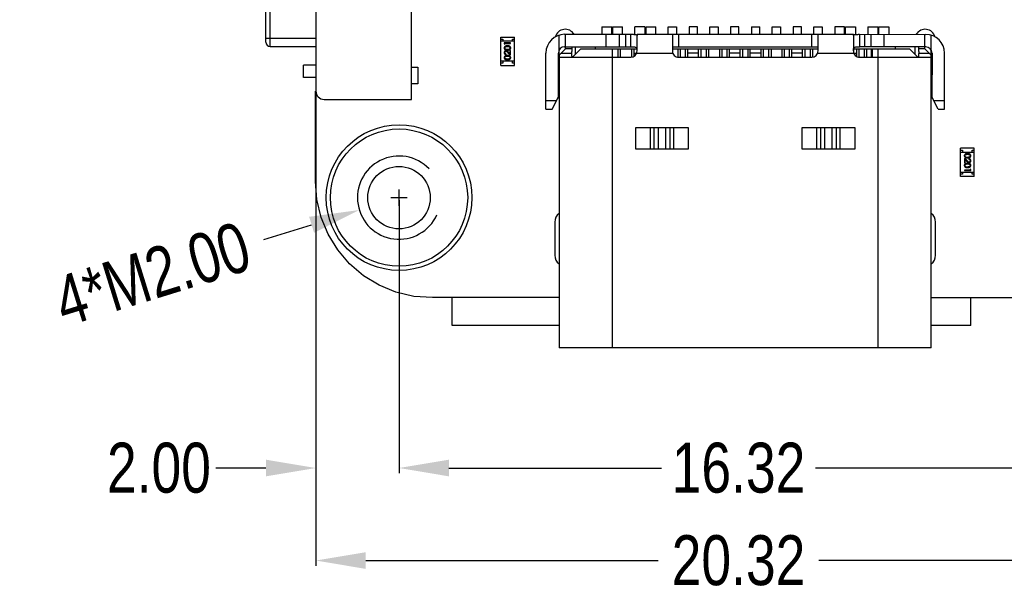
# Model space of a CAD drawing. Header units: inches. Extents: x -13 to 119, y -33 to 44.
# Tile 6 of 40: x 81 to 104, y -18 to -4. Entities that reach past the tile are written whole.
import ezdxf

# ---------------------------------------------------------------- set-up
doc = ezdxf.new("R2010")
doc.units = ezdxf.units.IN
doc.header["$LTSCALE"] = 1.21
doc.header["$MEASUREMENT"] = 0
doc.header["$PDMODE"] = 3
doc.header["$PDSIZE"] = 0.3125
doc.layers.get('0').update_dxf_attribs({"linetype": 'CONTINUOUS'})
doc.layers.get('Defpoints').update_dxf_attribs({"linetype": 'CONTINUOUS'})
doc.layers.add('DIM', color=3, linetype='CONTINUOUS')
doc.styles.get("Standard").update_dxf_attribs({"font": 'txt', "width": 0.8})
doc.dimstyles.get("Standard").update_dxf_attribs({"dimtxt": 0.15625, "dimasz": 0.1875, "dimexe": 0.125, "dimexo": 0.0625, "dimgap": 0.09, "dimtad": 0, "dimtih": 1, "dimtoh": 1, "dimzin": 4, "dimdsep": 46, "dimtxsty": 'Standard', "dimblk": '_FILLED', "dimblk1": '_FILLED', "dimblk2": '_FILLED', "dimcen": 0.09, "dimazin": 1, "dimtp": 0.01, "dimtm": 0.01, "dimtfac": 1, "dimtofl": 0, "dimtmove": 0, "dimatfit": 3, "dimldrblk": '_FILLED', "dimfxl": 1, "dimtolj": 1, "dimtzin": 4, "dimarcsym": 0})

# ---------------------------------------------------------------- blocks, each defined once
blk = doc.blocks.new('_FILLED')
at = {"color": 0, "linetype": 'ByBlock'}
blk.add_solid([(0, 0), (-1, 0.167), (-1, -0.167)], dxfattribs=at)
blk = doc.blocks.new('*D25')
at = {"layer": 'Defpoints', "color": 0}
for p in [(89.682, -8.532), (106.002, -8.532), (89.682, -15.027)]:
    blk.add_point(p, dxfattribs=at)
at = {"layer": 'DIM', "color": 0, "lineweight": -2}
for p, q in [((89.682, -8.595), (89.682, -15.152)), ((106.002, -8.595), (106.002, -15.152)), ((90.882, -15.027), (95.992, -15.027)), ((104.802, -15.027), (99.692, -15.027))]:
    blk.add_line(p, q, dxfattribs=at)
at = {"layer": 'DIM', "color": 0, "lineweight": -2, "xscale": 1.2, "yscale": 1.2, "zscale": 1.2, "rotation": 180}
blk.add_blockref('_FILLED', (89.682, -15.027), dxfattribs=at)
at = {"layer": 'DIM', "color": 0, "lineweight": -2, "xscale": 1.2, "yscale": 1.2, "zscale": 1.2}
blk.add_blockref('_FILLED', (106.002, -15.027), dxfattribs=at)
at = {"layer": 'DIM', "color": 0, "insert": (97.842, -15.027), "char_height": 1.2, "attachment_point": 5}
blk.add_mtext('\\A1;16.32', dxfattribs=at)
blk = doc.blocks.new('*D26')
at = {"layer": 'Defpoints', "color": 0}
for p in [(87.682, 22.649), (108.002, -8.147), (108.002, -17.25)]:
    blk.add_point(p, dxfattribs=at)
at = {"layer": 'DIM', "color": 0, "lineweight": -2}
for p, q in [((87.682, 22.586), (87.682, -17.375)), ((108.002, -8.21), (108.002, -17.375)), ((88.882, -17.25), (95.912, -17.25)), ((106.802, -17.25), (99.772, -17.25))]:
    blk.add_line(p, q, dxfattribs=at)
at = {"layer": 'DIM', "color": 0, "lineweight": -2, "xscale": 1.2, "yscale": 1.2, "zscale": 1.2, "rotation": 180}
blk.add_blockref('_FILLED', (87.682, -17.25), dxfattribs=at)
at = {"layer": 'DIM', "color": 0, "lineweight": -2, "xscale": 1.2, "yscale": 1.2, "zscale": 1.2}
blk.add_blockref('_FILLED', (108.002, -17.25), dxfattribs=at)
at = {"layer": 'DIM', "color": 0, "insert": (97.842, -17.25), "char_height": 1.2, "attachment_point": 5}
blk.add_mtext('\\A1;20.32', dxfattribs=at)
blk = doc.blocks.new('*D33')
at = {"layer": 'Defpoints', "color": 0}
for p in [(89.682, -8.532), (87.682, -15.027), (87.682, -15.027)]:
    blk.add_point(p, dxfattribs=at)
at = {"layer": 'DIM', "color": 0, "lineweight": -2}
for p, q in [((89.682, -8.595), (89.682, -15.152)), ((86.482, -15.027), (85.282, -15.027)), ((87.682, -15.09), (87.682, -15.152)), ((90.882, -15.027), (92.082, -15.027))]:
    blk.add_line(p, q, dxfattribs=at)
at = {"layer": 'DIM', "color": 0, "lineweight": -2, "xscale": 1.2, "yscale": 1.2, "zscale": 1.2}
blk.add_blockref('_FILLED', (87.682, -15.027), dxfattribs=at)
at = {"layer": 'DIM', "color": 0, "lineweight": -2, "xscale": 1.2, "yscale": 1.2, "zscale": 1.2, "rotation": 180}
blk.add_blockref('_FILLED', (89.682, -15.027), dxfattribs=at)
at = {"layer": 'DIM', "color": 0, "insert": (83.912, -15.027), "char_height": 1.2, "attachment_point": 5}
blk.add_mtext('\\A1;2.00', dxfattribs=at)
blk = doc.blocks.new('*D39')
at = {"layer": 'Defpoints', "color": 0}
for p in [(90.638, -8.235), (88.727, -8.828)]:
    blk.add_point(p, dxfattribs=at)
at = {"layer": 'DIM', "color": 0, "lineweight": -2}
for p, q in [((89.682, -8.729), (89.682, -8.333)), ((89.484, -8.531), (89.88, -8.531)), ((86.435, -9.538), (87.581, -9.183))]:
    blk.add_line(p, q, dxfattribs=at)
at = {"layer": 'DIM', "color": 0, "lineweight": -2, "xscale": 1.2, "yscale": 1.2, "zscale": 1.2, "rotation": 17.21939374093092}
blk.add_blockref('_FILLED', (88.727, -8.828), dxfattribs=at)
at = {"layer": 'DIM', "color": 0, "insert": (83.751, -10.37), "char_height": 1.2, "attachment_point": 5, "rotation": 17.2194}
blk.add_mtext('\\A1;4*M2.00', dxfattribs=at)

msp = doc.modelspace()

# ---------------------------------------------------------------- linework, layer by layer
at = {"color": 7, "linetype": 'Continuous'}
for p, q in [((89.983, -6.171), (89.983, -1.621)), ((87.683, -1.821), (87.683, -5.971)), ((86.483, -4.796), (86.483, -2.996)), ((86.583, -4.896), (86.583, -2.896)), ((94.553, -4.429), (94.793, -4.429)), ((94.553, -4.429), (94.553, -4.607)), ((94.793, -4.607), (94.793, -4.429)), ((94.813, -4.429), (95.053, -4.429)), ((94.813, -4.429), (94.813, -4.607)), ((95.053, -4.607), (95.053, -4.429)), ((95.593, -4.429), (95.353, -4.429)), ((95.353, -4.607), (95.353, -4.429)), ((95.593, -4.429), (95.593, -4.607)), ((95.613, -4.429), (95.853, -4.429)), ((95.613, -4.429), (95.613, -4.607)), ((95.853, -4.607), (95.853, -4.429)), ((96.153, -4.429), (96.353, -4.429)), ((96.153, -4.607), (96.153, -4.429)), ((96.353, -4.429), (96.353, -4.607)), ((96.853, -4.429), (96.653, -4.429)), ((96.653, -4.429), (96.653, -4.607)), ((96.853, -4.607), (96.853, -4.429)), ((97.153, -4.429), (97.353, -4.429)), ((97.153, -4.607), (97.153, -4.429)), ((97.353, -4.429), (97.353, -4.607)), ((97.853, -4.429), (97.653, -4.429)), ((97.653, -4.429), (97.653, -4.607)), ((97.853, -4.607), (97.853, -4.429)), ((98.153, -4.429), (98.353, -4.429)), ((98.153, -4.429), (98.153, -4.607)), ((98.353, -4.607), (98.353, -4.429)), ((98.653, -4.429), (98.853, -4.429)), ((98.653, -4.607), (98.653, -4.429)), ((98.853, -4.429), (98.853, -4.607)), ((99.353, -4.429), (99.153, -4.429)), ((99.153, -4.429), (99.153, -4.607)), ((99.353, -4.607), (99.353, -4.429)), ((99.653, -4.429), (99.853, -4.429)), ((99.653, -4.607), (99.653, -4.429)), ((99.853, -4.429), (99.853, -4.607)), ((100.393, -4.429), (100.153, -4.429)), ((100.153, -4.429), (100.153, -4.607)), ((100.393, -4.607), (100.393, -4.429)), ((100.413, -4.429), (100.653, -4.429)), ((100.413, -4.607), (100.413, -4.429)), ((100.653, -4.429), (100.653, -4.607)), ((100.953, -4.429), (101.188, -4.429)), ((100.953, -4.429), (100.953, -4.607)), ((101.188, -4.429), (101.188, -4.608)), ((101.203, -4.429), (101.453, -4.429)), ((101.203, -4.429), (101.203, -4.608)), ((101.453, -4.429), (101.453, -4.608)), ((86.483, -4.696), (87.683, -4.696)), ((92.128, -4.673), (92.458, -4.673)), ((92.128, -5.353), (92.128, -4.673)), ((92.128, -4.723), (92.178, -4.723)), ((92.178, -4.723), (92.178, -4.773)), ((92.408, -4.723), (92.458, -4.723)), ((92.408, -4.773), (92.408, -4.723)), ((92.458, -5.353), (92.458, -4.673)), ((93.533, -5.105), (93.533, -4.626)), ((93.663, -4.607), (95.253, -4.607)), ((93.683, -4.957), (93.683, -4.607)), ((94.663, -4.907), (94.663, -4.607)), ((94.984, -4.907), (94.984, -4.607)), ((95.124, -4.607), (95.124, -4.907)), ((95.253, -4.907), (95.253, -4.607)), ((95.403, -4.607), (100.603, -4.607)), ((95.403, -5.007), (95.403, -4.633)), ((96.253, -4.607), (96.253, -5.007)), ((96.403, -4.607), (96.403, -4.907)), ((99.603, -4.907), (99.603, -4.607)), ((99.753, -5.007), (99.753, -4.607)), ((100.603, -4.633), (100.603, -5.007)), ((100.753, -4.607), (102.343, -4.608)), ((100.753, -4.607), (100.753, -4.907)), ((100.881, -4.907), (100.881, -4.607)), ((101.021, -4.607), (101.021, -4.907)), ((101.342, -4.908), (101.342, -4.608)), ((102.323, -4.958), (102.323, -4.608)), ((102.473, -5.106), (102.473, -4.627)), ((86.583, -4.896), (87.683, -4.896)), ((92.458, -4.773), (92.128, -4.773)), ((92.363, -4.811), (92.213, -4.811)), ((92.213, -4.811), (92.213, -4.839)), ((92.213, -4.839), (92.228, -4.847)), ((92.228, -4.824), (92.363, -4.824)), ((92.228, -4.847), (92.228, -4.824)), ((92.288, -4.897), (92.325, -4.903)), ((92.363, -4.824), (92.363, -4.811)), ((93.534, -5.105), (93.683, -4.957)), ((93.663, -4.907), (95.253, -4.907)), ((93.833, -4.957), (93.683, -4.957)), ((93.833, -4.907), (93.833, -5.021)), ((94.053, -4.957), (93.853, -5.157)), ((93.927, -5.082), (93.927, -4.907)), ((94.053, -4.957), (95.397, -4.957)), ((94.403, -4.957), (94.403, -4.907)), ((94.812, -12.137), (94.813, -4.957)), ((94.94, -4.957), (94.94, -5.157)), ((95, -4.957), (95, -5.157)), ((95.268, -4.957), (95.268, -5.155)), ((95.328, -4.957), (95.328, -5.135)), ((96.253, -4.907), (99.753, -4.907)), ((96.253, -4.957), (99.753, -4.957)), ((96.383, -4.957), (96.383, -5.154)), ((96.443, -4.957), (96.443, -5.157)), ((96.563, -4.957), (96.563, -5.157)), ((96.623, -5.157), (96.623, -4.957)), ((96.883, -5.157), (96.883, -4.957)), ((96.943, -5.157), (96.943, -4.957)), ((97.063, -4.957), (97.063, -5.157)), ((97.123, -4.957), (97.123, -5.157)), ((97.383, -4.957), (97.383, -5.157)), ((97.443, -4.957), (97.443, -5.157)), ((97.563, -4.957), (97.563, -5.157)), ((97.623, -5.157), (97.623, -4.957)), ((97.883, -5.157), (97.883, -4.957)), ((97.943, -5.157), (97.943, -4.957)), ((98.063, -4.957), (98.063, -5.157)), ((98.123, -5.157), (98.123, -4.957)), ((98.383, -5.157), (98.383, -4.957)), ((98.443, -5.157), (98.443, -4.957)), ((98.563, -4.957), (98.563, -5.157)), ((98.623, -4.957), (98.623, -5.157)), ((98.883, -4.957), (98.883, -5.157)), ((98.943, -4.957), (98.943, -5.157)), ((99.063, -4.957), (99.063, -5.157)), ((99.123, -5.157), (99.123, -4.957)), ((99.383, -5.157), (99.383, -4.957)), ((99.443, -5.157), (99.443, -4.957)), ((99.563, -4.957), (99.563, -5.157)), ((99.623, -4.957), (99.623, -5.154)), ((100.608, -4.957), (101.953, -4.958)), ((100.683, -5.138), (100.683, -4.957)), ((100.743, -5.156), (100.743, -4.957)), ((102.343, -4.908), (100.753, -4.907)), ((100.863, -4.957), (100.863, -5.157)), ((100.923, -5.157), (100.923, -4.957)), ((101.035, -5.157), (101.035, -4.957)), ((101.065, -5.157), (101.065, -4.957)), ((101.193, -4.957), (101.192, -12.137)), ((101.603, -4.908), (101.603, -4.958)), ((102.153, -5.158), (101.953, -4.958)), ((102.077, -4.908), (102.077, -5.083)), ((102.173, -5.021), (102.173, -4.908)), ((102.323, -4.958), (102.173, -4.958)), ((102.323, -4.958), (102.471, -5.106)), ((92.259, -5.095), (92.259, -5.082)), ((92.288, -5.128), (92.325, -5.134)), ((92.301, -5.043), (92.363, -5.101)), ((92.347, -5.069), (92.307, -5.032)), ((92.363, -4.999), (92.347, -4.999)), ((92.347, -4.999), (92.347, -5.069)), ((92.363, -5.101), (92.363, -4.999)), ((93.212, -6.407), (93.213, -5.057)), ((93.512, -6.107), (93.513, -5.057)), ((93.533, -5.107), (93.532, -12.137)), ((93.548, -5.157), (95.253, -5.157)), ((93.583, -5.057), (93.833, -5.057)), ((93.833, -5.057), (93.833, -5.021)), ((95.328, -5.057), (96.261, -5.057)), ((96.403, -5.157), (99.603, -5.157)), ((96.883, -5.057), (96.623, -5.057)), ((97.883, -5.057), (97.623, -5.057)), ((98.383, -5.057), (98.123, -5.057)), ((99.383, -5.057), (99.123, -5.057)), ((99.744, -5.057), (100.683, -5.057)), ((100.753, -5.157), (102.457, -5.158)), ((102.173, -5.021), (102.172, -5.058)), ((102.172, -5.058), (102.423, -5.058)), ((102.472, -12.138), (102.473, -5.108)), ((102.493, -5.058), (102.492, -6.108)), ((102.792, -6.408), (102.793, -5.058)), ((87.683, -5.346), (87.383, -5.346)), ((87.383, -5.646), (87.383, -5.346)), ((89.983, -5.396), (90.133, -5.396)), ((90.133, -5.396), (90.133, -5.796)), ((92.458, -5.253), (92.128, -5.253)), ((92.178, -5.303), (92.128, -5.303)), ((92.128, -5.353), (92.458, -5.353)), ((92.178, -5.253), (92.178, -5.303)), ((92.408, -5.303), (92.408, -5.253)), ((92.458, -5.303), (92.408, -5.303)), ((93.533, -5.314), (93.513, -5.314)), ((102.493, -5.314), (102.473, -5.314)), ((87.683, -5.646), (87.383, -5.646)), ((90.133, -5.796), (89.983, -5.796)), ((93.532, -5.827), (93.512, -5.827)), ((102.492, -5.828), (102.472, -5.828)), ((87.674, -8.141), (87.674, -5.971)), ((93.362, -6.407), (93.512, -6.107)), ((93.512, -5.977), (93.532, -5.977)), ((102.472, -5.978), (102.492, -5.978)), ((102.642, -6.408), (102.492, -6.108)), ((87.883, -6.171), (89.983, -6.171)), ((93.462, -6.207), (93.212, -6.207)), ((102.792, -6.208), (102.542, -6.208)), ((93.212, -6.407), (93.362, -6.407)), ((102.642, -6.408), (102.792, -6.408)), ((96.643, -6.857), (95.362, -6.857)), ((95.362, -6.857), (95.362, -7.357)), ((95.728, -7.357), (95.728, -6.857)), ((95.817, -7.357), (95.817, -6.857)), ((95.908, -6.857), (95.908, -7.357)), ((96.096, -7.357), (96.096, -6.857)), ((96.188, -6.857), (96.188, -7.357)), ((96.277, -6.857), (96.276, -7.357)), ((96.643, -7.357), (96.643, -6.857)), ((100.643, -6.857), (99.362, -6.857)), ((99.362, -6.857), (99.362, -7.357)), ((99.728, -7.357), (99.728, -6.857)), ((99.817, -7.357), (99.817, -6.857)), ((99.908, -6.857), (99.908, -7.357)), ((100.096, -7.357), (100.096, -6.857)), ((100.188, -6.857), (100.188, -7.357)), ((100.277, -6.857), (100.276, -7.357)), ((100.643, -7.357), (100.643, -6.857)), ((95.362, -7.357), (96.643, -7.357)), ((99.362, -7.357), (100.643, -7.357)), ((103.507, -7.34), (103.177, -7.34)), ((103.177, -8.02), (103.177, -7.34)), ((103.177, -7.39), (103.227, -7.39)), ((103.177, -7.44), (103.507, -7.44)), ((103.227, -7.39), (103.227, -7.44)), ((103.347, -7.564), (103.309, -7.558)), ((103.457, -7.39), (103.507, -7.39)), ((103.457, -7.44), (103.457, -7.39)), ((103.507, -8.02), (103.507, -7.34)), ((103.334, -7.649), (103.272, -7.591)), ((103.272, -7.591), (103.272, -7.693)), ((103.272, -7.693), (103.288, -7.693)), ((103.288, -7.623), (103.328, -7.661)), ((103.288, -7.693), (103.288, -7.623)), ((103.347, -7.795), (103.309, -7.789)), ((103.376, -7.597), (103.376, -7.61)), ((103.177, -7.92), (103.507, -7.92)), ((103.227, -7.97), (103.177, -7.97)), ((103.507, -8.02), (103.177, -8.02)), ((103.227, -7.92), (103.227, -7.97)), ((103.407, -7.868), (103.272, -7.868)), ((103.272, -7.868), (103.272, -7.881)), ((103.272, -7.881), (103.422, -7.881)), ((103.422, -7.854), (103.407, -7.845)), ((103.407, -7.845), (103.407, -7.868)), ((103.422, -7.881), (103.422, -7.854)), ((103.457, -7.97), (103.457, -7.92)), ((103.507, -7.97), (103.457, -7.97)), ((87.708, -8.579), (87.674, -8.141)), ((87.811, -9.006), (87.708, -8.579)), ((87.979, -9.412), (87.811, -9.006)), ((93.427, -9.117), (93.427, -9.917)), ((102.577, -9.917), (102.577, -9.117)), ((88.208, -9.786), (87.979, -9.412)), ((88.494, -10.12), (88.208, -9.786)), ((88.827, -10.406), (88.494, -10.12)), ((89.202, -10.635), (88.827, -10.406)), ((89.608, -10.803), (89.202, -10.635)), ((90.035, -10.906), (89.608, -10.803)), ((90.485, -10.931), (90.035, -10.906)), ((93.532, -10.933), (90.485, -10.931)), ((90.962, -11.603), (90.962, -10.932)), ((105.212, -10.94), (102.472, -10.939)), ((103.422, -11.603), (103.422, -10.939)), ((93.532, -11.603), (90.962, -11.603)), ((103.422, -11.603), (102.472, -11.603)), ((102.472, -12.138), (93.532, -12.137))]:
    msp.add_line(p, q, dxfattribs=at)
for radius in [1.75, 1.65]:
    msp.add_circle((89.682, -8.531), radius, dxfattribs=at)
for centre, radius, start, end in [((93.677, -4.737), 0.25, 31.9121, 163.4008), ((102.327, -4.737), 0.25, 16.4822, 148.2457), ((93.663, -5.057), 0.45, 89.9963, 179.9963), ((102.343, -5.058), 0.45, 359.9963, 89.9963), ((86.583, -4.796), 0.1, 180, 270), ((93.663, -5.057), 0.15, 89.9963, 179.9963), ((102.343, -5.058), 0.15, 359.9963, 89.9963), ((95.253, -5.007), 0.15, 269.9963, 359.9963), ((96.403, -5.007), 0.15, 179.9963, 269.9963), ((99.603, -5.007), 0.15, 269.9963, 359.9963), ((100.753, -5.007), 0.15, 179.9963, 269.9963), ((93.383, -5.315), 0.15, 330.0921, 359.9963), ((102.623, -5.315), 0.15, 179.9963, 209.9004), ((87.883, -5.971), 0.2, 180, 270), ((93.677, -5.937), 0.25, 226.5815, 234.0114), ((102.327, -5.937), 0.25, 305.9605, 313.3611), ((93.677, -9.117), 0.25, 126.0252, 180), ((102.327, -9.117), 0.25, 0, 54.0758), ((93.677, -9.917), 0.25, 180, 233.9333), ((102.327, -9.917), 0.25, 305.8821, 0)]:
    msp.add_arc(centre, radius, start, end, dxfattribs=at)
for points, knots in [([(95.253, -4.607), (95.262, -4.607), (95.282, -4.607), (95.31, -4.607), (95.336, -4.608), (95.358, -4.609), (95.377, -4.612), (95.391, -4.616), (95.4, -4.623), (95.403, -4.63), (95.403, -4.633)], [0, 0, 0, 0, 0.184568, 0.362245, 0.525436, 0.668087, 0.785345, 0.875124, 0.941747, 1, 1, 1, 1]), ([(100.603, -4.633), (100.603, -4.63), (100.605, -4.623), (100.614, -4.616), (100.628, -4.612), (100.647, -4.609), (100.669, -4.608), (100.695, -4.608), (100.723, -4.607), (100.743, -4.607), (100.753, -4.607)], [0, 0, 0, 0, 0.058249, 0.124867, 0.214663, 0.331928, 0.474576, 0.637764, 0.815436, 1, 1, 1, 1]), ([(92.288, -4.884), (92.286, -4.884), (92.281, -4.884), (92.274, -4.884), (92.268, -4.885), (92.262, -4.886), (92.257, -4.887), (92.252, -4.888), (92.247, -4.889), (92.243, -4.891), (92.239, -4.893), (92.235, -4.894), (92.231, -4.897), (92.228, -4.899), (92.225, -4.901), (92.222, -4.904), (92.22, -4.907), (92.217, -4.909), (92.215, -4.912), (92.214, -4.915), (92.212, -4.919), (92.211, -4.922), (92.21, -4.925), (92.209, -4.929), (92.209, -4.932), (92.209, -4.935), (92.209, -4.936)], [0, 0, 0, 0, 0.065278, 0.127205, 0.186168, 0.241675, 0.294115, 0.343609, 0.390387, 0.434463, 0.476646, 0.517002, 0.555936, 0.593716, 0.630057, 0.665601, 0.700745, 0.734917, 0.768681, 0.802087, 0.834849, 0.867433, 0.900138, 0.932806, 0.966212, 1, 1, 1, 1]), ([(92.209, -4.936), (92.209, -4.937), (92.209, -4.939), (92.209, -4.943), (92.21, -4.946), (92.211, -4.949), (92.212, -4.953), (92.214, -4.956), (92.215, -4.959), (92.217, -4.962), (92.219, -4.964), (92.222, -4.967), (92.225, -4.97), (92.228, -4.972), (92.231, -4.974), (92.234, -4.976), (92.238, -4.978), (92.242, -4.98), (92.246, -4.981), (92.251, -4.982), (92.256, -4.983), (92.262, -4.984), (92.268, -4.985), (92.274, -4.986), (92.281, -4.986), (92.285, -4.986), (92.288, -4.986)], [0, 0, 0, 0, 0.033742, 0.066533, 0.099153, 0.13154, 0.164087, 0.196563, 0.229707, 0.263315, 0.297504, 0.331686, 0.366482, 0.4021, 0.438958, 0.476748, 0.515985, 0.556589, 0.599519, 0.645765, 0.695487, 0.748721, 0.805687, 0.866754, 0.931405, 1, 1, 1, 1]), ([(92.224, -4.935), (92.224, -4.934), (92.225, -4.93), (92.226, -4.926), (92.228, -4.921), (92.23, -4.917), (92.233, -4.914), (92.235, -4.912), (92.237, -4.91), (92.239, -4.908), (92.242, -4.907), (92.245, -4.905), (92.248, -4.904), (92.252, -4.902), (92.255, -4.901), (92.259, -4.9), (92.263, -4.899), (92.268, -4.899), (92.272, -4.898), (92.277, -4.898), (92.282, -4.897), (92.286, -4.897), (92.288, -4.897)], [0, 0, 0, 0, 0.059689, 0.119507, 0.181075, 0.246162, 0.279894, 0.314468, 0.350403, 0.387474, 0.426147, 0.466624, 0.508745, 0.553328, 0.600058, 0.649177, 0.700552, 0.754894, 0.811825, 0.871514, 0.934319, 1, 1, 1, 1]), ([(92.288, -4.972), (92.286, -4.972), (92.282, -4.972), (92.276, -4.972), (92.271, -4.972), (92.266, -4.971), (92.261, -4.971), (92.257, -4.97), (92.254, -4.969), (92.25, -4.968), (92.247, -4.967), (92.244, -4.965), (92.241, -4.964), (92.239, -4.962), (92.237, -4.96), (92.234, -4.958), (92.233, -4.956), (92.23, -4.954), (92.228, -4.95), (92.226, -4.945), (92.225, -4.94), (92.224, -4.937), (92.224, -4.935)], [0, 0, 0, 0, 0.073302, 0.142286, 0.206253, 0.266017, 0.321612, 0.372532, 0.419497, 0.462398, 0.502825, 0.541489, 0.579034, 0.615143, 0.650298, 0.684912, 0.718701, 0.752189, 0.817245, 0.879117, 0.939613, 1, 1, 1, 1]), ([(92.367, -4.936), (92.367, -4.935), (92.367, -4.932), (92.366, -4.929), (92.365, -4.925), (92.365, -4.922), (92.363, -4.919), (92.362, -4.915), (92.36, -4.912), (92.358, -4.909), (92.356, -4.906), (92.353, -4.904), (92.351, -4.901), (92.348, -4.899), (92.344, -4.896), (92.341, -4.894), (92.337, -4.892), (92.333, -4.891), (92.328, -4.889), (92.324, -4.888), (92.319, -4.887), (92.313, -4.886), (92.307, -4.885), (92.301, -4.884), (92.295, -4.884), (92.29, -4.884), (92.288, -4.884)], [0, 0, 0, 0, 0.033824, 0.067298, 0.10028, 0.133019, 0.165736, 0.198792, 0.232372, 0.266409, 0.301016, 0.336196, 0.371972, 0.408574, 0.446394, 0.485225, 0.525372, 0.567224, 0.611081, 0.65775, 0.70702, 0.759235, 0.814484, 0.873227, 0.934937, 1, 1, 1, 1]), ([(92.351, -4.935), (92.351, -4.937), (92.351, -4.94), (92.35, -4.945), (92.348, -4.95), (92.345, -4.954), (92.343, -4.956), (92.341, -4.959), (92.339, -4.96), (92.337, -4.962), (92.334, -4.964), (92.331, -4.965), (92.328, -4.967), (92.325, -4.968), (92.322, -4.969), (92.318, -4.97), (92.314, -4.971), (92.309, -4.971), (92.305, -4.972), (92.299, -4.972), (92.294, -4.972), (92.29, -4.972), (92.288, -4.972)], [0, 0, 0, 0, 0.060034, 0.120278, 0.182348, 0.247919, 0.281641, 0.315701, 0.350322, 0.385703, 0.421819, 0.459196, 0.497866, 0.538301, 0.58121, 0.628183, 0.679403, 0.734699, 0.794074, 0.858416, 0.927049, 1, 1, 1, 1]), ([(92.288, -4.986), (92.29, -4.986), (92.295, -4.986), (92.302, -4.986), (92.308, -4.985), (92.314, -4.984), (92.319, -4.983), (92.325, -4.982), (92.329, -4.981), (92.334, -4.98), (92.338, -4.978), (92.341, -4.976), (92.345, -4.974), (92.348, -4.972), (92.351, -4.969), (92.354, -4.967), (92.356, -4.964), (92.358, -4.962), (92.36, -4.959), (92.362, -4.956), (92.363, -4.953), (92.365, -4.949), (92.365, -4.946), (92.366, -4.943), (92.367, -4.939), (92.367, -4.937), (92.367, -4.936)], [0, 0, 0, 0, 0.068113, 0.132564, 0.193427, 0.250218, 0.303569, 0.353576, 0.400235, 0.443586, 0.484619, 0.524292, 0.56238, 0.599049, 0.63494, 0.669782, 0.704009, 0.737842, 0.771098, 0.803896, 0.836415, 0.868639, 0.900715, 0.933378, 0.966213, 1, 1, 1, 1]), ([(92.325, -4.903), (92.327, -4.903), (92.329, -4.904), (92.331, -4.906), (92.334, -4.907), (92.337, -4.909), (92.339, -4.91), (92.341, -4.912), (92.343, -4.914), (92.345, -4.917), (92.348, -4.921), (92.35, -4.925), (92.351, -4.93), (92.351, -4.934), (92.351, -4.935)], [0, 0, 0, 0, 0.075949, 0.148549, 0.218996, 0.286119, 0.351826, 0.416074, 0.478265, 0.540325, 0.660405, 0.774606, 0.887187, 1, 1, 1, 1]), ([(95.253, -4.907), (95.264, -4.907), (95.285, -4.907), (95.316, -4.907), (95.344, -4.91), (95.369, -4.916), (95.388, -4.93), (95.397, -4.952), (95.401, -4.978), (95.402, -4.997), (95.402, -5.007)], [0, 0, 0, 0, 0.152712, 0.297903, 0.428287, 0.53978, 0.63798, 0.740984, 0.861776, 1, 1, 1, 1]), ([(100.603, -5.007), (100.603, -4.997), (100.604, -4.979), (100.608, -4.952), (100.616, -4.934), (100.627, -4.923), (100.64, -4.915), (100.661, -4.91), (100.689, -4.908), (100.72, -4.907), (100.741, -4.907), (100.753, -4.907)], [0, 0, 0, 0, 0.138155, 0.258905, 0.36183, 0.410568, 0.460694, 0.572168, 0.702395, 0.847441, 1, 1, 1, 1]), ([(92.253, -5.001), (92.252, -5.001), (92.249, -5.001), (92.245, -5.002), (92.241, -5.003), (92.237, -5.004), (92.233, -5.006), (92.229, -5.008), (92.225, -5.011), (92.222, -5.014), (92.219, -5.017), (92.216, -5.021), (92.214, -5.024), (92.212, -5.028), (92.211, -5.032), (92.21, -5.037), (92.209, -5.042), (92.209, -5.045), (92.209, -5.047)], [0, 0, 0, 0, 0.06271, 0.123347, 0.183401, 0.242828, 0.302097, 0.36242, 0.423725, 0.487032, 0.550491, 0.612709, 0.674265, 0.73617, 0.799211, 0.863483, 0.930525, 1, 1, 1, 1]), ([(92.209, -5.047), (92.209, -5.048), (92.209, -5.052), (92.21, -5.056), (92.211, -5.061), (92.212, -5.065), (92.214, -5.07), (92.217, -5.074), (92.22, -5.077), (92.223, -5.081), (92.227, -5.084), (92.23, -5.087), (92.235, -5.09), (92.239, -5.092), (92.244, -5.093), (92.248, -5.094), (92.254, -5.095), (92.257, -5.095), (92.259, -5.095)], [0, 0, 0, 0, 0.06445, 0.126725, 0.187421, 0.247417, 0.306749, 0.366595, 0.427749, 0.490235, 0.553031, 0.614805, 0.676505, 0.738096, 0.801021, 0.864897, 0.931209, 1, 1, 1, 1]), ([(92.288, -5.115), (92.286, -5.115), (92.281, -5.115), (92.274, -5.115), (92.268, -5.116), (92.262, -5.116), (92.257, -5.117), (92.252, -5.118), (92.247, -5.12), (92.243, -5.121), (92.239, -5.123), (92.235, -5.125), (92.231, -5.127), (92.228, -5.13), (92.225, -5.132), (92.222, -5.135), (92.22, -5.137), (92.217, -5.14), (92.215, -5.143), (92.214, -5.146), (92.212, -5.149), (92.211, -5.153), (92.21, -5.156), (92.209, -5.159), (92.209, -5.163), (92.209, -5.165), (92.209, -5.166)], [0, 0, 0, 0, 0.065278, 0.127205, 0.186168, 0.241675, 0.294115, 0.343609, 0.390387, 0.434463, 0.476646, 0.517002, 0.555936, 0.593716, 0.630057, 0.665601, 0.700745, 0.734917, 0.768681, 0.802087, 0.834849, 0.867433, 0.900138, 0.932806, 0.966212, 1, 1, 1, 1]), ([(92.209, -5.166), (92.209, -5.168), (92.209, -5.17), (92.209, -5.173), (92.21, -5.177), (92.211, -5.18), (92.212, -5.183), (92.214, -5.186), (92.215, -5.189), (92.217, -5.192), (92.219, -5.195), (92.222, -5.198), (92.225, -5.2), (92.228, -5.203), (92.231, -5.205), (92.234, -5.207), (92.238, -5.209), (92.242, -5.21), (92.246, -5.212), (92.251, -5.213), (92.256, -5.214), (92.262, -5.215), (92.268, -5.216), (92.274, -5.216), (92.281, -5.217), (92.285, -5.217), (92.288, -5.217)], [0, 0, 0, 0, 0.033742, 0.066533, 0.099153, 0.13154, 0.164087, 0.196563, 0.229707, 0.263315, 0.297504, 0.331686, 0.366482, 0.4021, 0.438958, 0.476748, 0.515985, 0.556589, 0.599519, 0.645765, 0.695487, 0.748721, 0.805687, 0.866754, 0.931405, 1, 1, 1, 1]), ([(92.224, -5.047), (92.224, -5.046), (92.224, -5.044), (92.225, -5.041), (92.225, -5.038), (92.226, -5.035), (92.228, -5.032), (92.229, -5.029), (92.231, -5.027), (92.233, -5.024), (92.236, -5.022), (92.238, -5.02), (92.24, -5.018), (92.243, -5.017), (92.246, -5.016), (92.249, -5.015), (92.252, -5.015), (92.254, -5.015), (92.255, -5.015)], [0, 0, 0, 0, 0.068027, 0.133505, 0.19695, 0.26027, 0.322741, 0.384982, 0.448465, 0.513424, 0.578224, 0.640011, 0.700094, 0.760067, 0.819012, 0.877878, 0.938035, 1, 1, 1, 1]), ([(92.259, -5.082), (92.258, -5.082), (92.255, -5.082), (92.251, -5.081), (92.248, -5.08), (92.244, -5.079), (92.241, -5.077), (92.238, -5.075), (92.236, -5.073), (92.233, -5.071), (92.231, -5.069), (92.229, -5.066), (92.228, -5.063), (92.227, -5.06), (92.226, -5.057), (92.225, -5.054), (92.224, -5.051), (92.224, -5.048), (92.224, -5.047)], [0, 0, 0, 0, 0.073648, 0.143686, 0.210962, 0.275557, 0.338064, 0.399311, 0.4594, 0.51934, 0.579024, 0.637809, 0.695959, 0.754122, 0.813113, 0.873453, 0.935561, 1, 1, 1, 1]), ([(92.224, -5.166), (92.224, -5.164), (92.225, -5.161), (92.226, -5.156), (92.228, -5.152), (92.23, -5.148), (92.233, -5.145), (92.235, -5.143), (92.237, -5.141), (92.239, -5.139), (92.242, -5.138), (92.245, -5.136), (92.248, -5.134), (92.252, -5.133), (92.255, -5.132), (92.259, -5.131), (92.263, -5.13), (92.268, -5.129), (92.272, -5.129), (92.277, -5.128), (92.282, -5.128), (92.286, -5.128), (92.288, -5.128)], [0, 0, 0, 0, 0.059689, 0.119507, 0.181075, 0.246162, 0.279894, 0.314468, 0.350403, 0.387474, 0.426147, 0.466624, 0.508745, 0.553328, 0.600058, 0.649177, 0.700552, 0.754894, 0.811825, 0.871514, 0.934319, 1, 1, 1, 1]), ([(92.288, -5.203), (92.286, -5.203), (92.282, -5.203), (92.276, -5.203), (92.271, -5.203), (92.266, -5.202), (92.261, -5.201), (92.257, -5.201), (92.254, -5.2), (92.25, -5.199), (92.247, -5.197), (92.244, -5.196), (92.241, -5.195), (92.239, -5.193), (92.237, -5.191), (92.234, -5.189), (92.233, -5.187), (92.23, -5.184), (92.228, -5.181), (92.226, -5.176), (92.225, -5.171), (92.224, -5.168), (92.224, -5.166)], [0, 0, 0, 0, 0.073302, 0.142286, 0.206253, 0.266017, 0.321612, 0.372532, 0.419497, 0.462398, 0.502825, 0.541489, 0.579034, 0.615143, 0.650298, 0.684912, 0.718701, 0.752189, 0.817245, 0.879117, 0.939613, 1, 1, 1, 1]), ([(92.307, -5.032), (92.306, -5.03), (92.303, -5.027), (92.298, -5.023), (92.294, -5.02), (92.29, -5.017), (92.287, -5.014), (92.283, -5.011), (92.28, -5.009), (92.276, -5.007), (92.272, -5.005), (92.266, -5.003), (92.26, -5.001), (92.256, -5.001), (92.253, -5.001)], [0, 0, 0, 0, 0.09953, 0.192079, 0.277712, 0.357454, 0.429648, 0.495771, 0.555538, 0.608657, 0.707578, 0.804328, 0.901298, 1, 1, 1, 1]), ([(92.255, -5.015), (92.256, -5.015), (92.26, -5.015), (92.264, -5.016), (92.269, -5.018), (92.273, -5.02), (92.276, -5.022), (92.279, -5.024), (92.282, -5.026), (92.285, -5.029), (92.288, -5.032), (92.292, -5.035), (92.296, -5.039), (92.299, -5.042), (92.301, -5.043)], [0, 0, 0, 0, 0.088014, 0.174976, 0.2638, 0.355443, 0.406413, 0.465519, 0.533076, 0.609353, 0.693899, 0.787171, 0.889197, 1, 1, 1, 1]), ([(92.367, -5.166), (92.367, -5.165), (92.367, -5.163), (92.366, -5.159), (92.365, -5.156), (92.365, -5.153), (92.363, -5.149), (92.362, -5.146), (92.36, -5.143), (92.358, -5.14), (92.356, -5.137), (92.353, -5.134), (92.351, -5.132), (92.348, -5.129), (92.344, -5.127), (92.341, -5.125), (92.337, -5.123), (92.333, -5.121), (92.328, -5.12), (92.324, -5.118), (92.319, -5.117), (92.313, -5.116), (92.307, -5.116), (92.301, -5.115), (92.295, -5.115), (92.29, -5.115), (92.288, -5.115)], [0, 0, 0, 0, 0.033824, 0.067298, 0.10028, 0.133019, 0.165736, 0.198792, 0.232372, 0.266409, 0.301016, 0.336196, 0.371972, 0.408574, 0.446394, 0.485225, 0.525372, 0.567224, 0.611081, 0.65775, 0.70702, 0.759235, 0.814484, 0.873227, 0.934937, 1, 1, 1, 1]), ([(92.288, -5.217), (92.29, -5.217), (92.295, -5.217), (92.302, -5.216), (92.308, -5.216), (92.314, -5.215), (92.319, -5.214), (92.325, -5.213), (92.329, -5.212), (92.334, -5.21), (92.338, -5.209), (92.341, -5.207), (92.345, -5.205), (92.348, -5.203), (92.351, -5.2), (92.354, -5.198), (92.356, -5.195), (92.358, -5.192), (92.36, -5.189), (92.362, -5.186), (92.363, -5.183), (92.365, -5.18), (92.365, -5.177), (92.366, -5.173), (92.367, -5.17), (92.367, -5.168), (92.367, -5.166)], [0, 0, 0, 0, 0.068113, 0.132564, 0.193427, 0.250218, 0.303569, 0.353576, 0.400235, 0.443586, 0.484619, 0.524292, 0.56238, 0.599049, 0.63494, 0.669782, 0.704009, 0.737842, 0.771098, 0.803896, 0.836415, 0.868639, 0.900715, 0.933378, 0.966213, 1, 1, 1, 1]), ([(92.351, -5.166), (92.351, -5.168), (92.351, -5.171), (92.35, -5.176), (92.348, -5.181), (92.345, -5.184), (92.343, -5.187), (92.341, -5.189), (92.339, -5.191), (92.337, -5.193), (92.334, -5.195), (92.331, -5.196), (92.328, -5.197), (92.325, -5.199), (92.322, -5.2), (92.318, -5.201), (92.314, -5.201), (92.309, -5.202), (92.305, -5.203), (92.299, -5.203), (92.294, -5.203), (92.29, -5.203), (92.288, -5.203)], [0, 0, 0, 0, 0.060034, 0.120278, 0.182348, 0.247919, 0.281641, 0.315701, 0.350322, 0.385703, 0.421819, 0.459196, 0.497866, 0.538301, 0.58121, 0.628183, 0.679403, 0.734699, 0.794074, 0.858416, 0.927049, 1, 1, 1, 1]), ([(92.325, -5.134), (92.327, -5.134), (92.329, -5.135), (92.331, -5.136), (92.334, -5.138), (92.337, -5.139), (92.339, -5.141), (92.341, -5.143), (92.343, -5.145), (92.345, -5.148), (92.348, -5.152), (92.35, -5.156), (92.351, -5.161), (92.351, -5.164), (92.351, -5.166)], [0, 0, 0, 0, 0.075949, 0.148549, 0.218996, 0.286119, 0.351826, 0.416074, 0.478265, 0.540325, 0.660405, 0.774606, 0.887187, 1, 1, 1, 1]), ([(93.548, -5.157), (93.547, -5.157), (93.545, -5.156), (93.543, -5.153), (93.541, -5.149), (93.538, -5.14), (93.536, -5.126), (93.535, -5.113), (93.534, -5.105)], [0, 0, 0, 0, 0.051434, 0.114616, 0.198862, 0.307857, 0.603691, 1, 1, 1, 1]), ([(93.853, -5.157), (93.851, -5.157), (93.847, -5.155), (93.843, -5.149), (93.84, -5.141), (93.837, -5.129), (93.835, -5.115), (93.834, -5.09), (93.833, -5.071), (93.833, -5.057)], [0, 0, 0, 0, 0.049898, 0.113038, 0.199102, 0.310754, 0.447995, 0.609955, 1, 1, 1, 1]), ([(102.172, -5.058), (102.172, -5.071), (102.171, -5.091), (102.17, -5.115), (102.168, -5.13), (102.165, -5.141), (102.162, -5.15), (102.158, -5.156), (102.154, -5.158), (102.152, -5.158)], [0, 0, 0, 0, 0.390034, 0.551988, 0.689235, 0.800891, 0.886957, 0.950101, 1, 1, 1, 1]), ([(102.471, -5.106), (102.47, -5.113), (102.469, -5.126), (102.467, -5.141), (102.464, -5.15), (102.462, -5.154), (102.46, -5.157), (102.458, -5.158), (102.457, -5.158)], [0, 0, 0, 0, 0.396301, 0.692128, 0.801126, 0.885377, 0.948565, 1, 1, 1, 1]), ([(103.347, -7.476), (103.345, -7.476), (103.34, -7.476), (103.333, -7.476), (103.327, -7.476), (103.321, -7.477), (103.315, -7.478), (103.31, -7.479), (103.306, -7.48), (103.301, -7.482), (103.297, -7.484), (103.294, -7.485), (103.29, -7.487), (103.287, -7.49), (103.284, -7.492), (103.281, -7.494), (103.279, -7.497), (103.277, -7.5), (103.275, -7.503), (103.273, -7.506), (103.271, -7.509), (103.27, -7.512), (103.269, -7.515), (103.269, -7.519), (103.268, -7.522), (103.268, -7.525), (103.268, -7.526)], [0, 0, 0, 0, 0.068113, 0.132564, 0.193427, 0.250218, 0.303569, 0.353576, 0.400235, 0.443586, 0.484619, 0.524292, 0.56238, 0.599049, 0.63494, 0.669782, 0.704009, 0.737842, 0.771098, 0.803896, 0.836415, 0.868639, 0.900715, 0.933378, 0.966213, 1, 1, 1, 1]), ([(103.268, -7.526), (103.268, -7.527), (103.268, -7.529), (103.269, -7.533), (103.269, -7.536), (103.27, -7.54), (103.272, -7.543), (103.273, -7.546), (103.275, -7.549), (103.277, -7.552), (103.279, -7.555), (103.282, -7.558), (103.284, -7.56), (103.287, -7.563), (103.291, -7.565), (103.294, -7.567), (103.298, -7.569), (103.302, -7.571), (103.307, -7.572), (103.311, -7.574), (103.316, -7.575), (103.322, -7.576), (103.328, -7.577), (103.334, -7.577), (103.34, -7.577), (103.345, -7.577), (103.347, -7.577)], [0, 0, 0, 0, 0.033824, 0.067298, 0.10028, 0.133019, 0.165736, 0.198792, 0.232372, 0.266409, 0.301016, 0.336196, 0.371972, 0.408574, 0.446394, 0.485225, 0.525372, 0.567224, 0.611081, 0.65775, 0.70702, 0.759235, 0.814484, 0.873227, 0.934937, 1, 1, 1, 1]), ([(103.284, -7.526), (103.284, -7.525), (103.284, -7.521), (103.285, -7.516), (103.287, -7.512), (103.29, -7.508), (103.292, -7.505), (103.294, -7.503), (103.296, -7.501), (103.298, -7.499), (103.301, -7.498), (103.304, -7.496), (103.306, -7.495), (103.31, -7.494), (103.313, -7.492), (103.317, -7.492), (103.321, -7.491), (103.325, -7.49), (103.33, -7.49), (103.336, -7.489), (103.341, -7.489), (103.345, -7.489), (103.347, -7.489)], [0, 0, 0, 0, 0.060034, 0.120278, 0.182348, 0.247919, 0.281641, 0.315701, 0.350322, 0.385703, 0.421819, 0.459196, 0.497866, 0.538301, 0.58121, 0.628183, 0.679403, 0.734699, 0.794074, 0.858416, 0.927049, 1, 1, 1, 1]), ([(103.309, -7.558), (103.308, -7.558), (103.306, -7.557), (103.303, -7.556), (103.301, -7.554), (103.298, -7.553), (103.296, -7.551), (103.294, -7.549), (103.292, -7.547), (103.29, -7.544), (103.287, -7.541), (103.285, -7.536), (103.284, -7.531), (103.284, -7.528), (103.284, -7.526)], [0, 0, 0, 0, 0.075949, 0.148549, 0.218996, 0.286119, 0.351826, 0.416074, 0.478265, 0.540325, 0.660405, 0.774606, 0.887187, 1, 1, 1, 1]), ([(103.426, -7.526), (103.426, -7.525), (103.426, -7.522), (103.426, -7.519), (103.425, -7.515), (103.424, -7.512), (103.423, -7.509), (103.421, -7.506), (103.42, -7.503), (103.418, -7.5), (103.415, -7.497), (103.413, -7.494), (103.41, -7.492), (103.407, -7.489), (103.404, -7.487), (103.401, -7.485), (103.397, -7.483), (103.393, -7.482), (103.389, -7.48), (103.384, -7.479), (103.379, -7.478), (103.373, -7.477), (103.367, -7.476), (103.361, -7.476), (103.354, -7.476), (103.349, -7.476), (103.347, -7.476)], [0, 0, 0, 0, 0.033742, 0.066533, 0.099153, 0.13154, 0.164087, 0.196563, 0.229707, 0.263315, 0.297504, 0.331686, 0.366482, 0.4021, 0.438958, 0.476748, 0.515985, 0.556589, 0.599519, 0.645765, 0.695487, 0.748721, 0.805687, 0.866754, 0.931405, 1, 1, 1, 1]), ([(103.347, -7.489), (103.349, -7.489), (103.353, -7.489), (103.359, -7.489), (103.364, -7.49), (103.369, -7.49), (103.373, -7.491), (103.378, -7.492), (103.381, -7.492), (103.385, -7.494), (103.388, -7.495), (103.391, -7.496), (103.393, -7.498), (103.396, -7.499), (103.398, -7.501), (103.4, -7.503), (103.402, -7.505), (103.405, -7.508), (103.407, -7.512), (103.409, -7.516), (103.41, -7.521), (103.411, -7.525), (103.411, -7.526)], [0, 0, 0, 0, 0.073302, 0.142286, 0.206253, 0.266017, 0.321612, 0.372532, 0.419497, 0.462398, 0.502825, 0.541489, 0.579034, 0.615143, 0.650298, 0.684912, 0.718701, 0.752189, 0.817245, 0.879117, 0.939613, 1, 1, 1, 1]), ([(103.411, -7.526), (103.411, -7.528), (103.41, -7.531), (103.409, -7.536), (103.407, -7.541), (103.405, -7.544), (103.402, -7.547), (103.4, -7.549), (103.398, -7.551), (103.396, -7.553), (103.393, -7.555), (103.39, -7.556), (103.387, -7.558), (103.383, -7.559), (103.38, -7.56), (103.376, -7.561), (103.372, -7.562), (103.367, -7.563), (103.363, -7.563), (103.358, -7.564), (103.352, -7.564), (103.349, -7.564), (103.347, -7.564)], [0, 0, 0, 0, 0.059689, 0.119507, 0.181075, 0.246162, 0.279894, 0.314468, 0.350403, 0.387474, 0.426147, 0.466624, 0.508745, 0.553328, 0.600058, 0.649177, 0.700552, 0.754894, 0.811825, 0.871514, 0.934319, 1, 1, 1, 1]), ([(103.347, -7.577), (103.349, -7.577), (103.354, -7.577), (103.36, -7.577), (103.367, -7.577), (103.372, -7.576), (103.378, -7.575), (103.383, -7.574), (103.388, -7.572), (103.392, -7.571), (103.396, -7.569), (103.4, -7.567), (103.404, -7.565), (103.407, -7.563), (103.41, -7.56), (103.413, -7.558), (103.415, -7.555), (103.418, -7.552), (103.42, -7.549), (103.421, -7.546), (103.423, -7.543), (103.424, -7.54), (103.425, -7.536), (103.426, -7.533), (103.426, -7.529), (103.426, -7.527), (103.426, -7.526)], [0, 0, 0, 0, 0.065278, 0.127205, 0.186168, 0.241675, 0.294115, 0.343609, 0.390387, 0.434463, 0.476646, 0.517002, 0.555936, 0.593716, 0.630057, 0.665601, 0.700745, 0.734917, 0.768681, 0.802087, 0.834849, 0.867433, 0.900138, 0.932806, 0.966212, 1, 1, 1, 1]), ([(103.347, -7.706), (103.345, -7.706), (103.34, -7.706), (103.333, -7.707), (103.327, -7.707), (103.321, -7.708), (103.315, -7.709), (103.31, -7.71), (103.306, -7.711), (103.301, -7.713), (103.297, -7.714), (103.294, -7.716), (103.29, -7.718), (103.287, -7.72), (103.284, -7.723), (103.281, -7.725), (103.279, -7.728), (103.277, -7.731), (103.275, -7.734), (103.273, -7.737), (103.271, -7.74), (103.27, -7.743), (103.269, -7.746), (103.269, -7.75), (103.268, -7.753), (103.268, -7.755), (103.268, -7.756)], [0, 0, 0, 0, 0.068113, 0.132564, 0.193427, 0.250218, 0.303569, 0.353576, 0.400235, 0.443586, 0.484619, 0.524292, 0.56238, 0.599049, 0.63494, 0.669782, 0.704009, 0.737842, 0.771098, 0.803896, 0.836415, 0.868639, 0.900715, 0.933378, 0.966213, 1, 1, 1, 1]), ([(103.268, -7.756), (103.268, -7.758), (103.268, -7.76), (103.269, -7.764), (103.269, -7.767), (103.27, -7.77), (103.272, -7.774), (103.273, -7.777), (103.275, -7.78), (103.277, -7.783), (103.279, -7.786), (103.282, -7.789), (103.284, -7.791), (103.287, -7.794), (103.291, -7.796), (103.294, -7.798), (103.298, -7.8), (103.302, -7.802), (103.307, -7.803), (103.311, -7.804), (103.316, -7.806), (103.322, -7.807), (103.328, -7.807), (103.334, -7.808), (103.34, -7.808), (103.345, -7.808), (103.347, -7.808)], [0, 0, 0, 0, 0.033824, 0.067298, 0.10028, 0.133019, 0.165736, 0.198792, 0.232372, 0.266409, 0.301016, 0.336196, 0.371972, 0.408574, 0.446394, 0.485225, 0.525372, 0.567224, 0.611081, 0.65775, 0.70702, 0.759235, 0.814484, 0.873227, 0.934937, 1, 1, 1, 1]), ([(103.284, -7.757), (103.284, -7.755), (103.284, -7.752), (103.285, -7.747), (103.287, -7.742), (103.29, -7.739), (103.292, -7.736), (103.294, -7.734), (103.296, -7.732), (103.298, -7.73), (103.301, -7.728), (103.304, -7.727), (103.306, -7.726), (103.31, -7.724), (103.313, -7.723), (103.317, -7.722), (103.321, -7.722), (103.325, -7.721), (103.33, -7.72), (103.336, -7.72), (103.341, -7.72), (103.345, -7.72), (103.347, -7.72)], [0, 0, 0, 0, 0.060034, 0.120278, 0.182348, 0.247919, 0.281641, 0.315701, 0.350322, 0.385703, 0.421819, 0.459196, 0.497866, 0.538301, 0.58121, 0.628183, 0.679403, 0.734699, 0.794074, 0.858416, 0.927049, 1, 1, 1, 1]), ([(103.309, -7.789), (103.308, -7.789), (103.306, -7.788), (103.303, -7.787), (103.301, -7.785), (103.298, -7.784), (103.296, -7.782), (103.294, -7.78), (103.292, -7.778), (103.29, -7.775), (103.287, -7.771), (103.285, -7.767), (103.284, -7.762), (103.284, -7.759), (103.284, -7.757)], [0, 0, 0, 0, 0.075949, 0.148549, 0.218996, 0.286119, 0.351826, 0.416074, 0.478265, 0.540325, 0.660405, 0.774606, 0.887187, 1, 1, 1, 1]), ([(103.328, -7.661), (103.329, -7.662), (103.332, -7.665), (103.336, -7.669), (103.341, -7.672), (103.344, -7.676), (103.348, -7.678), (103.351, -7.681), (103.355, -7.683), (103.358, -7.685), (103.363, -7.688), (103.369, -7.689), (103.375, -7.691), (103.379, -7.691), (103.381, -7.691)], [0, 0, 0, 0, 0.09953, 0.192079, 0.277712, 0.357454, 0.429648, 0.495771, 0.555538, 0.608657, 0.707578, 0.804328, 0.901298, 1, 1, 1, 1]), ([(103.38, -7.677), (103.379, -7.677), (103.375, -7.677), (103.371, -7.676), (103.366, -7.675), (103.362, -7.673), (103.359, -7.671), (103.356, -7.669), (103.353, -7.666), (103.35, -7.664), (103.347, -7.661), (103.343, -7.657), (103.339, -7.653), (103.336, -7.651), (103.334, -7.649)], [0, 0, 0, 0, 0.088014, 0.174976, 0.2638, 0.355443, 0.406413, 0.465519, 0.533076, 0.609353, 0.693899, 0.787171, 0.889197, 1, 1, 1, 1]), ([(103.426, -7.756), (103.426, -7.755), (103.426, -7.753), (103.426, -7.75), (103.425, -7.746), (103.424, -7.743), (103.423, -7.74), (103.421, -7.737), (103.42, -7.733), (103.418, -7.731), (103.415, -7.728), (103.413, -7.725), (103.41, -7.723), (103.407, -7.72), (103.404, -7.718), (103.401, -7.716), (103.397, -7.714), (103.393, -7.713), (103.389, -7.711), (103.384, -7.71), (103.379, -7.709), (103.373, -7.708), (103.367, -7.707), (103.361, -7.707), (103.354, -7.706), (103.349, -7.706), (103.347, -7.706)], [0, 0, 0, 0, 0.033742, 0.066533, 0.099153, 0.13154, 0.164087, 0.196563, 0.229707, 0.263315, 0.297504, 0.331686, 0.366482, 0.4021, 0.438958, 0.476748, 0.515985, 0.556589, 0.599519, 0.645765, 0.695487, 0.748721, 0.805687, 0.866754, 0.931405, 1, 1, 1, 1]), ([(103.347, -7.72), (103.349, -7.72), (103.353, -7.72), (103.359, -7.72), (103.364, -7.72), (103.369, -7.721), (103.373, -7.722), (103.378, -7.722), (103.381, -7.723), (103.385, -7.724), (103.388, -7.726), (103.391, -7.727), (103.393, -7.728), (103.396, -7.73), (103.398, -7.732), (103.4, -7.734), (103.402, -7.736), (103.405, -7.739), (103.407, -7.742), (103.409, -7.747), (103.41, -7.752), (103.411, -7.755), (103.411, -7.757)], [0, 0, 0, 0, 0.073302, 0.142286, 0.206253, 0.266017, 0.321612, 0.372532, 0.419497, 0.462398, 0.502825, 0.541489, 0.579034, 0.615143, 0.650298, 0.684912, 0.718701, 0.752189, 0.817245, 0.879117, 0.939613, 1, 1, 1, 1]), ([(103.347, -7.808), (103.349, -7.808), (103.354, -7.808), (103.36, -7.808), (103.367, -7.807), (103.372, -7.807), (103.378, -7.806), (103.383, -7.804), (103.388, -7.803), (103.392, -7.801), (103.396, -7.8), (103.4, -7.798), (103.404, -7.796), (103.407, -7.793), (103.41, -7.791), (103.413, -7.788), (103.415, -7.786), (103.418, -7.783), (103.42, -7.78), (103.421, -7.777), (103.423, -7.774), (103.424, -7.77), (103.425, -7.767), (103.426, -7.764), (103.426, -7.76), (103.426, -7.758), (103.426, -7.756)], [0, 0, 0, 0, 0.065278, 0.127205, 0.186168, 0.241675, 0.294115, 0.343609, 0.390387, 0.434463, 0.476646, 0.517002, 0.555936, 0.593716, 0.630057, 0.665601, 0.700745, 0.734917, 0.768681, 0.802087, 0.834849, 0.867433, 0.900138, 0.932806, 0.966212, 1, 1, 1, 1]), ([(103.411, -7.757), (103.411, -7.759), (103.41, -7.762), (103.409, -7.767), (103.407, -7.771), (103.405, -7.775), (103.402, -7.778), (103.4, -7.78), (103.398, -7.782), (103.396, -7.784), (103.393, -7.785), (103.39, -7.787), (103.387, -7.788), (103.383, -7.79), (103.38, -7.791), (103.376, -7.792), (103.372, -7.793), (103.367, -7.794), (103.363, -7.794), (103.358, -7.795), (103.352, -7.795), (103.349, -7.795), (103.347, -7.795)], [0, 0, 0, 0, 0.059689, 0.119507, 0.181075, 0.246162, 0.279894, 0.314468, 0.350403, 0.387474, 0.426147, 0.466624, 0.508745, 0.553328, 0.600058, 0.649177, 0.700552, 0.754894, 0.811825, 0.871514, 0.934319, 1, 1, 1, 1]), ([(103.426, -7.646), (103.426, -7.644), (103.426, -7.641), (103.425, -7.636), (103.424, -7.631), (103.423, -7.627), (103.421, -7.623), (103.418, -7.619), (103.415, -7.615), (103.412, -7.611), (103.408, -7.608), (103.404, -7.605), (103.4, -7.603), (103.396, -7.601), (103.391, -7.599), (103.386, -7.598), (103.381, -7.597), (103.378, -7.597), (103.376, -7.597)], [0, 0, 0, 0, 0.06445, 0.126725, 0.187421, 0.247417, 0.306749, 0.366595, 0.427749, 0.490235, 0.553031, 0.614805, 0.676505, 0.738096, 0.801021, 0.864897, 0.931209, 1, 1, 1, 1]), ([(103.376, -7.61), (103.377, -7.61), (103.38, -7.611), (103.384, -7.611), (103.387, -7.612), (103.391, -7.613), (103.394, -7.615), (103.397, -7.617), (103.399, -7.619), (103.402, -7.621), (103.404, -7.623), (103.406, -7.626), (103.407, -7.629), (103.408, -7.632), (103.409, -7.635), (103.41, -7.638), (103.411, -7.641), (103.411, -7.644), (103.411, -7.645)], [0, 0, 0, 0, 0.073648, 0.143686, 0.210962, 0.275557, 0.338064, 0.399311, 0.4594, 0.51934, 0.579024, 0.637809, 0.695959, 0.754122, 0.813113, 0.873453, 0.935561, 1, 1, 1, 1]), ([(103.411, -7.645), (103.411, -7.646), (103.411, -7.648), (103.41, -7.651), (103.409, -7.655), (103.408, -7.658), (103.407, -7.66), (103.406, -7.663), (103.404, -7.666), (103.402, -7.668), (103.399, -7.67), (103.397, -7.672), (103.394, -7.674), (103.392, -7.675), (103.389, -7.676), (103.386, -7.677), (103.383, -7.677), (103.381, -7.677), (103.38, -7.677)], [0, 0, 0, 0, 0.068027, 0.133505, 0.19695, 0.26027, 0.322741, 0.384982, 0.448465, 0.513424, 0.578224, 0.640011, 0.700094, 0.760067, 0.819012, 0.877878, 0.938035, 1, 1, 1, 1]), ([(103.381, -7.691), (103.383, -7.691), (103.386, -7.691), (103.39, -7.69), (103.394, -7.689), (103.398, -7.688), (103.402, -7.686), (103.406, -7.684), (103.409, -7.681), (103.413, -7.678), (103.416, -7.675), (103.419, -7.672), (103.421, -7.668), (103.423, -7.664), (103.424, -7.66), (103.425, -7.655), (103.426, -7.651), (103.426, -7.647), (103.426, -7.646)], [0, 0, 0, 0, 0.06271, 0.123347, 0.183401, 0.242828, 0.302097, 0.36242, 0.423725, 0.487032, 0.550491, 0.612709, 0.674265, 0.73617, 0.799211, 0.863483, 0.930525, 1, 1, 1, 1])]:
    msp.add_open_spline(points, degree=3, knots=knots, dxfattribs=at)
at = {"layer": 'DIM', "color": 0}
msp.add_circle((89.682, -8.531), 0.75, dxfattribs=at)
msp.add_arc((89.682, -8.531), 1, 43.7442, 335.6803, dxfattribs=at)

# ---------------------------------------------------------------- dimensions: what is measured, and where the dimension line sits
at = {"layer": 'DIM'}
for base, p1, p2, picture, middle in [((108.002, -17.25), (87.682, 22.649), (108.002, -8.147), '*D26', (97.842, -17.25)), ((87.682, -15.027), (89.682, -8.532), (87.682, -15.027), '*D33', (83.912, -15.027)), ((89.682, -15.027), (106.002, -8.532), (89.682, -8.532), '*D25', (97.842, -15.027))]:
    dim = msp.add_linear_dim(base=base, p1=p1, p2=p2, dimstyle='Standard', override={"dimtxt": 1.2, "dimasz": 1.2, "dimtih": 0, "dimtoh": 0, "dimzin": 0, "dimcen": 0.198, "dimadec": 0, "dimazin": 0, "dimtp": 0, "dimtm": 0, "dimtdec": 4, "dimtzin": 0}, dxfattribs=at)
    dim.commit()
    dim.dimension.update_dxf_attribs({"geometry": picture, "text_midpoint": middle})
dim = msp.add_diameter_dim_2p(p1=(90.638, -8.235), p2=(88.727, -8.828), dimstyle='Standard', override={"dimtxt": 1.2, "dimasz": 1.2, "dimtih": 0, "dimtoh": 0, "dimzin": 0, "dimpost": '4*M<>', "dimcen": 0.198, "dimadec": 0, "dimazin": 0, "dimtp": 0, "dimtm": 0, "dimtdec": 4, "dimtzin": 0}, dxfattribs=at)
dim.commit()
dim.dimension.update_dxf_attribs({"geometry": '*D39', "text_midpoint": (84.45, -10.153), "dimtype": 163})

doc.saveas('drawing.dxf')
